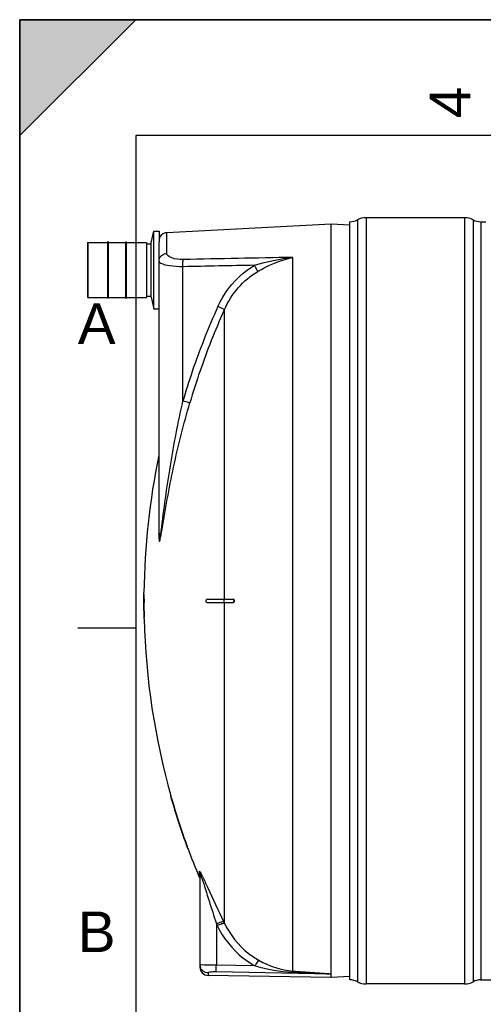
# Model space of a CAD drawing. Header units: millimetres. Extents: x 0 to 297, y 0 to 210.
# Tile 11 of 25: x 0 to 40, y 125 to 210. Entities that reach past the tile are written whole.
import ezdxf

# ---------------------------------------------------------------- set-up
doc = ezdxf.new("R2010")
doc.units = ezdxf.units.MM
doc.header["$LTSCALE"] = 16.335
doc.layers.get('0').update_dxf_attribs({"linetype": 'CONTINUOUS'})
doc.layers.add('08_SURFACES', color=7, linetype='CONTINUOUS')
doc.layers.add('AXES_REF', color=7, linetype='CONTINUOUS')
doc.styles.add('TEXTSTYLE_2', font='arial.ttf')

# ---------------------------------------------------------------- blocks, each defined once
blk = doc.blocks.new('MARGEA4_BL0', base_point=(148.514, 105.014))
at = {"color": 7, "linetype": 'Continuous'}
for p, q in [((297.014, 210.014), (0.014, 210.014)), ((0.014, 0.014), (0.014, 210.014)), ((0.014, 200.014), (10.014, 210.014)), ((10.014, 210.014), (0.014, 210.014)), ((0.014, 210.014), (0.014, 200.014)), ((0.014, 0.014), (0.014, 210.014)), ((0.014, 210.014), (0.014, 0.014)), ((0.014, 200.014), (10.014, 210.014)), ((287.014, 200.014), (10.014, 200.014)), ((10.014, 200.014), (10.014, 10.014)), ((5.014, 157.514), (10.014, 157.514))]:
    blk.add_line(p, q, dxfattribs=at)
blk.add_solid([(0.014, 200.014), (10.014, 210.014), (0.014, 210.014)], dxfattribs=at)
at = {"color": 7, "linetype": 'Continuous', "style": 'TEXTSTYLE_2', "oblique": 0.00002}
blk.add_text('4', height=3.5, rotation=90, dxfattribs=at).set_placement((38.889, 201.514))
for s, p in [('A', (5.014, 182.014)), ('B', (5.014, 129.514))]:
    blk.add_text(s, height=3.5, dxfattribs=at).set_placement(p)

msp = doc.modelspace()

# ---------------------------------------------------------------- linework, layer by layer
at = {"color": 7, "linetype": 'Continuous'}
for p, q in [((0, 0), (0, 210)), ((0, 210), (297, 210)), ((26.873, 192.369), (12.693, 191.625)), ((26.873, 127.62), (26.873, 192.369)), ((28.481, 192.284), (26.873, 192.369)), ((28.486, 127.113), (28.486, 192.567)), ((38.386, 192.92), (29.9, 192.92)), ((39.8, 192.567), (40.224, 192.567)), ((5.857, 190.751), (5.857, 186.055)), ((5.871, 190.765), (7.597, 190.765)), ((7.597, 185.984), (7.597, 190.821)), ((7.653, 190.821), (7.597, 190.821)), ((7.653, 185.984), (7.653, 190.821)), ((7.653, 190.765), (9.152, 190.765)), ((9.152, 185.984), (9.152, 190.821)), ((9.152, 190.821), (9.209, 190.821)), ((9.209, 185.984), (9.209, 190.821)), ((9.209, 190.765), (10.934, 190.765)), ((10.948, 190.751), (10.948, 186.055)), ((10.948, 190.666), (11.344, 190.666)), ((11.344, 186.052), (11.344, 190.753)), ((12.023, 165.682), (12.023, 190.83)), ((5.871, 186.041), (7.597, 186.041)), ((7.653, 185.984), (7.597, 185.984)), ((7.653, 186.041), (9.152, 186.041)), ((9.152, 185.984), (9.209, 185.984)), ((9.209, 186.041), (10.934, 186.041)), ((10.948, 186.14), (11.344, 186.14)), ((15.559, 136.199), (15.559, 128.204)), ((26.872, 127.616), (26.873, 127.62)), ((26.872, 127.311), (26.872, 127.616)), ((26.861, 127.312), (16.254, 127.497)), ((28.481, 127.396), (26.872, 127.311)), ((38.386, 126.76), (29.9, 126.76)), ((39.8, 127.113), (172.743, 127.113))]:
    msp.add_line(p, q, dxfattribs=at)
at = {"color": 9, "linetype": 'Continuous'}
for p, q in [((29.151, 192.733), (29.151, 126.947)), ((29.9, 192.92), (29.9, 126.76)), ((38.386, 192.92), (38.386, 126.76)), ((39.134, 192.733), (39.134, 126.947)), ((39.8, 192.567), (39.8, 127.113)), ((12.693, 189.84), (12.693, 191.625)), ((5.871, 190.765), (5.871, 186.041)), ((10.934, 190.765), (10.934, 186.041)), ((23.583, 127.87), (23.583, 189.493)), ((14.089, 177.087), (14.089, 188.685)), ((17.622, 184.872), (17.673, 184.985)), ((17.623, 184.872), (17.673, 184.985)), ((12.009, 172.414), (12.009, 165.616)), ((15.504, 135.945), (15.504, 136.465)), ((16.973, 131.953), (16.973, 128.372)), ((20.315, 128.312), (16.973, 128.372)), ((16.254, 127.712), (16.254, 127.497)), ((26.861, 127.616), (16.961, 127.795)), ((26.861, 127.616), (26.861, 127.312)), ((26.861, 127.616), (26.872, 127.616))]:
    msp.add_line(p, q, dxfattribs=at)
at = {"color": 7, "linetype": 'Continuous'}
for centre, radius, start, end in [((28.486, 193.981), 1.414, 270, 298.07249), ((29.9, 191.329), 1.591, 90, 118.07249), ((38.386, 191.329), 1.591, 61.92751, 90), ((39.8, 193.981), 1.414, 241.92751, 270), ((12.73, 190.919), 0.707, 93, 180), ((5.871, 190.751), 0.0141, 90, 180), ((10.934, 190.751), 0.0141, 0, 90), ((5.871, 186.055), 0.0141, 180, 270), ((10.934, 186.055), 0.0141, 270, 360), ((16.266, 128.204), 0.707, 180, 269), ((28.486, 125.699), 1.414, 61.92751, 90), ((29.9, 128.351), 1.591, 241.92751, 270), ((38.386, 128.351), 1.591, 270, 298.07249), ((39.8, 125.699), 1.414, 90, 118.07249)]:
    msp.add_arc(centre, radius, start, end, dxfattribs=at)
at = {"color": 9, "linetype": 'Continuous'}
for centre, radius, start, end in [((71.702, 160.395), 59.982, 155.53016, 161.28187), ((71.651, 160.42), 59.304, 155.6497, 161.04369), ((71.664, 160.41), 59.942, 161.2839, 163.84603), ((71.616, 160.434), 59.267, 161.04549, 163.84603), ((9.798, 133.181), 6.622, 27.08206, 27.65185), ((5.93, 131.212), 10.962, 26.10019, 27.04104), ((8.808, 133.466), 7.322, 19.32294, 20.29353), ((41.193, 143.583), 26.867, 205.6487, 206.00257), ((41.557, 143.648), 26.573, 205.64873, 206.00248), ((16.253, 128.414), 0.694, 180.02252, 187.53014), ((16.265, 128.416), 0.707, 187.51647, 194.89106), ((16.26, 128.414), 0.701, 194.88504, 200.32032)]:
    msp.add_arc(centre, radius, start, end, dxfattribs=at)
for points, knots in [([(12.046, 189.341), (12.083, 189.476), (12.258, 189.732), (12.548, 189.833), (12.693, 189.84)], [0, 0, 0, 0, 0.491729, 1, 1, 1, 1]), ([(14.113, 189.308), (13.764, 189.301), (13.279, 189.32), (12.693, 189.661), (12.693, 189.84)], [0, 0, 0, 0, 0.661618, 1, 1, 1, 1]), ([(12.194, 188.974), (12.168, 188.988), (12.094, 189.034), (12.023, 189.114), (12.023, 189.173)], [0, 0, 0, 0, 0.330542, 1, 1, 1, 1]), ([(14.089, 188.685), (13.704, 188.679), (13.066, 188.717), (12.419, 188.848), (12.194, 188.974)], [0, 0, 0, 0, 0.598533, 1, 1, 1, 1]), ([(14.089, 188.685), (14.088, 188.751), (14.088, 188.958), (14.087, 189.168), (14.113, 189.308)], [0, 0, 0, 0, 0.315006, 1, 1, 1, 1]), ([(17.107, 185.241), (17.605, 186.335), (18.6, 187.69), (19.922, 188.61), (20.271, 188.812)], [0, 0, 0, 0, 0.748751, 1, 1, 1, 1]), ([(20.55, 188.283), (20.537, 188.313), (20.451, 188.493), (20.354, 188.667), (20.271, 188.812)], [0, 0, 0, 0, 0.163359, 1, 1, 1, 1]), ([(20.55, 188.283), (20.79, 188.423), (21.748, 188.945), (22.787, 189.33), (23.583, 189.493)], [0, 0, 0, 0, 0.255387, 1, 1, 1, 1]), ([(17.673, 184.985), (17.649, 184.996), (17.46, 185.081), (17.271, 185.166), (17.107, 185.241)], [0, 0, 0, 0, 0.130533, 1, 1, 1, 1]), ([(12.213, 165.876), (12.454, 167.748), (12.943, 171.508), (13.679, 175.229), (14.089, 177.087)], [0, 0, 0, 0, 0.49799, 1, 1, 1, 1]), ([(12.261, 165.855), (12.571, 167.704), (13.21, 171.432), (14.16, 175.095), (14.689, 176.923)], [0, 0, 0, 0, 0.496269, 1, 1, 1, 1]), ([(14.689, 176.923), (14.663, 176.929), (14.462, 176.981), (14.262, 177.037), (14.089, 177.087)], [0, 0, 0, 0, 0.130961, 1, 1, 1, 1]), ([(12.009, 165.616), (12.009, 165.543), (12.01, 165.399), (12.015, 165.228), (12.027, 165.097), (12.033, 165.038), (12.055, 164.966), (12.1, 165.023), (12.11, 165.085), (12.147, 165.216), (12.194, 165.472), (12.235, 165.7), (12.261, 165.855)], [0, 0, 0, 0, 0.143019, 0.277568, 0.337923, 0.387866, 0.415222, 0.438375, 0.489142, 0.552697, 0.695004, 1, 1, 1, 1]), ([(12.023, 165.682), (12.023, 165.545), (12.024, 165.382), (12.035, 165.175), (12.042, 165.114), (12.05, 165.023), (12.102, 165.076), (12.1, 165.144), (12.133, 165.273), (12.154, 165.445), (12.185, 165.659), (12.204, 165.803), (12.213, 165.876)], [0, 0, 0, 0, 0.273383, 0.336371, 0.393638, 0.429637, 0.449053, 0.505495, 0.570186, 0.709518, 0.853694, 1, 1, 1, 1]), ([(12.009, 165.616), (12.013, 165.627), (12.021, 165.648), (12.023, 165.671), (12.023, 165.682)], [0, 0, 0, 0, 0.509169, 1, 1, 1, 1]), ([(15.504, 136.465), (15.504, 136.473), (15.528, 136.515), (15.597, 136.355), (15.634, 136.311), (15.663, 136.254)], [0, 0, 0, 0, 0.078462, 0.36366, 1, 1, 1, 1]), ([(15.559, 136.199), (15.559, 136.21), (15.563, 136.25), (15.61, 136.18), (15.631, 136.118), (15.662, 136.045), (15.676, 136.006)], [0, 0, 0, 0, 0.120684, 0.248541, 0.568964, 1, 1, 1, 1]), ([(15.774, 136.035), (15.924, 135.729), (16.526, 134.429), (17.128, 133.13), (17.602, 132.146)], [0, 0, 0, 0, 0.237846, 1, 1, 1, 1]), ([(15.718, 135.889), (15.945, 135.243), (16.342, 133.924), (16.762, 132.613), (16.973, 131.953)], [0, 0, 0, 0, 0.497255, 1, 1, 1, 1]), ([(16.973, 131.953), (17.106, 132.016), (17.291, 132.095), (17.499, 132.147), (17.58, 132.159), (17.602, 132.146)], [0, 0, 0, 0, 0.66383, 0.884719, 1, 1, 1, 1]), ([(17.045, 131.804), (17.178, 131.866), (17.363, 131.947), (17.57, 131.999), (17.651, 132.011), (17.673, 131.998)], [0, 0, 0, 0, 0.663986, 0.884834, 1, 1, 1, 1]), ([(17.045, 131.804), (17.57, 130.721), (18.616, 129.401), (19.96, 128.509), (20.315, 128.312)], [0, 0, 0, 0, 0.747705, 1, 1, 1, 1]), ([(17.673, 131.998), (18.149, 131.01), (19.098, 129.801), (20.322, 128.985), (20.646, 128.804)], [0, 0, 0, 0, 0.747362, 1, 1, 1, 1]), ([(15.607, 128.405), (15.595, 128.406), (15.583, 128.409), (15.559, 128.41), (15.559, 128.414)], [0, 0, 0, 0, 0.735466, 1, 1, 1, 1]), ([(15.699, 128.398), (15.681, 128.399), (15.651, 128.401), (15.62, 128.403), (15.607, 128.405)], [0, 0, 0, 0, 0.563254, 1, 1, 1, 1]), ([(16.973, 128.372), (16.842, 128.374), (16.417, 128.379), (15.992, 128.382), (15.699, 128.398)], [0, 0, 0, 0, 0.308427, 1, 1, 1, 1]), ([(16.961, 127.795), (16.962, 127.816), (16.966, 128.009), (16.97, 128.201), (16.973, 128.372)], [0, 0, 0, 0, 0.111817, 1, 1, 1, 1]), ([(20.315, 128.312), (20.38, 128.425), (20.489, 128.585), (20.589, 128.767), (20.646, 128.804)], [0, 0, 0, 0, 0.658848, 1, 1, 1, 1]), ([(16.254, 127.712), (16.115, 127.714), (15.832, 127.805), (15.651, 128.041), (15.603, 128.171)], [0, 0, 0, 0, 0.500945, 1, 1, 1, 1]), ([(16.961, 127.795), (16.868, 127.797), (16.702, 127.795), (16.47, 127.779), (16.347, 127.756), (16.254, 127.732), (16.254, 127.712)], [0, 0, 0, 0, 0.38695, 0.707041, 0.916201, 1, 1, 1, 1]), ([(23.556, 127.774), (23.56, 127.795), (23.547, 127.812), (23.58, 127.851), (23.581, 127.846)], [0, 0, 0, 0, 0.817453, 1, 1, 1, 1]), ([(23.556, 127.774), (23.833, 127.763), (24.387, 127.739), (25.079, 127.709), (25.632, 127.685), (25.977, 127.668), (26.255, 127.655), (26.456, 127.642), (26.647, 127.641), (26.751, 127.614), (26.862, 127.641), (26.861, 127.616)], [0, 0, 0, 0, 0.251348, 0.502579, 0.628112, 0.75353, 0.81617, 0.878686, 0.939828, 0.977523, 1, 1, 1, 1]), ([(23.583, 127.87), (24.139, 127.834), (24.971, 127.776), (25.942, 127.712), (26.481, 127.66), (26.749, 127.651), (26.873, 127.62)], [0, 0, 0, 0, 0.506658, 0.758708, 0.883462, 1, 1, 1, 1])]:
    msp.add_open_spline(points, degree=3, knots=knots, dxfattribs=at)
for points in [[(12.023, 189.173), (12.023, 189.23), (12.031, 189.286), (12.046, 189.341)], [(20.271, 188.812), (18.21, 188.771), (16.15, 188.729), (14.089, 188.685)], [(23.583, 189.493), (20.426, 189.434), (17.27, 189.372), (14.113, 189.308)], [(20.271, 188.812), (21.351, 189.134), (22.462, 189.372), (23.583, 189.493)], [(17.673, 184.985), (18.268, 186.317), (19.291, 187.546), (20.55, 188.283)], [(15.559, 136.199), (15.559, 136.285), (15.55, 136.388), (15.487, 136.447)], [(20.646, 128.804), (21.543, 128.303), (22.558, 127.939), (23.583, 127.87)], [(20.315, 128.312), (21.368, 128.011), (22.462, 127.82), (23.556, 127.774)]]:
    msp.add_open_spline(points, degree=3, dxfattribs=at)
at = {"layer": '08_SURFACES', "color": 9, "linetype": 'Continuous'}
for p, q in [((17.673, 159.981), (17.673, 184.985)), ((10.725, 160.406), (10.697, 160.406)), ((17.648, 159.699), (17.648, 159.981)), ((17.673, 131.998), (17.673, 159.699)), ((10.738, 158.426), (10.71, 158.426)), ((13.057, 142.869), (13.087, 142.869)), ((14.429, 138.626), (14.459, 138.626))]:
    msp.add_line(p, q, dxfattribs=at)
at = {"layer": '08_SURFACES', "color": 7, "linetype": 'Continuous'}
for p, q in [((10.694, 159.981), (10.759, 159.981)), ((10.698, 160.547), (10.697, 160.406)), ((10.726, 160.547), (10.698, 160.547)), ((10.725, 160.406), (10.726, 160.547)), ((16.15, 159.981), (18.422, 159.981)), ((10.759, 159.699), (10.694, 159.699)), ((16.15, 159.699), (18.422, 159.699)), ((10.71, 158.426), (10.713, 158.284)), ((10.742, 158.284), (10.713, 158.284)), ((10.742, 158.284), (10.738, 158.426)), ((13.017, 143.01), (13.02, 143)), ((13.047, 143.01), (13.017, 143.01)), ((13.017, 143.009), (13.043, 142.918)), ((13.02, 143), (13.022, 142.992)), ((13.043, 142.918), (13.057, 142.869)), ((13.047, 143.009), (13.047, 143.01)), ((13.087, 142.869), (13.047, 143.01)), ((13.05, 142.999), (13.048, 143.005)), ((14.429, 138.626), (14.48, 138.485)), ((14.466, 138.607), (14.459, 138.626)), ((14.466, 138.607), (14.459, 138.626)), ((14.51, 138.484), (14.466, 138.607)), ((14.51, 138.484), (14.48, 138.484)), ((14.5, 138.513), (14.496, 138.525)), ((14.507, 138.495), (14.5, 138.513)), ((14.51, 138.484), (14.51, 138.485))]:
    msp.add_line(p, q, dxfattribs=at)
for points in [[(13.026, 142.978), (13.031, 142.961), (13.037, 142.94), (13.043, 142.918)], [(13.043, 142.918), (13.05, 142.894), (13.057, 142.869)], [(13.087, 142.869), (13.081, 142.887), (13.076, 142.905), (13.071, 142.923)], [(14.429, 138.626), (14.439, 138.6), (14.447, 138.576), (14.455, 138.553), (14.462, 138.533), (14.469, 138.516)], [(14.479, 138.571), (14.473, 138.589), (14.466, 138.607)], [(14.491, 138.539), (14.485, 138.554), (14.479, 138.571)], [(14.474, 138.502), (14.477, 138.492), (14.48, 138.486), (14.48, 138.484)]]:
    msp.add_lwpolyline(points, dxfattribs=at)
for radius, start, end in [(62.087, 168.31597, 179.34741), (62.115, 179.47817, 179.86954), (62.115, 179.78257, 180.13058), (62.087, 179.47793, 179.86949), (62.115, 180.13046, 181.30466), (62.087, 180.13051, 181.30526), (62.087, 181.43581, 195.72798), (62.115, 195.85625, 199.97017), (62.087, 195.86366, 199.97966), (62.087, 200.11854, 202.63535)]:
    msp.add_arc((72.809, 159.84), radius, start, end, dxfattribs=at)
for points, knots in [([(10.73, 159.981), (10.744, 159.981), (10.721, 159.905), (10.745, 159.84), (10.721, 159.775), (10.744, 159.699), (10.73, 159.699)], [0, 0, 0, 0, 0.147716, 0.500046, 0.852363, 1, 1, 1, 1]), ([(10.763, 159.788), (10.764, 159.831), (10.745, 159.874), (10.78, 159.981), (10.759, 159.981)], [0, 0, 0, 0, 0.66385, 1, 1, 1, 1]), ([(16.15, 159.699), (16.131, 159.699), (16.079, 159.773), (16.078, 159.865), (16.116, 159.981), (16.15, 159.981)], [0, 0, 0, 0, 0.183117, 0.680057, 1, 1, 1, 1]), ([(18.386, 159.981), (18.446, 159.981), (18.552, 159.842), (18.447, 159.699), (18.386, 159.699)], [0, 0, 0, 0, 0.495075, 1, 1, 1, 1]), ([(18.483, 159.719), (18.529, 159.755), (18.568, 159.885), (18.47, 159.981), (18.422, 159.981)], [0, 0, 0, 0, 0.550982, 1, 1, 1, 1]), ([(10.759, 159.699), (10.767, 159.699), (10.754, 159.747), (10.763, 159.767), (10.763, 159.788)], [0, 0, 0, 0, 0.277406, 1, 1, 1, 1]), ([(18.422, 159.699), (18.432, 159.699), (18.454, 159.702), (18.474, 159.713), (18.483, 159.719)], [0, 0, 0, 0, 0.480159, 1, 1, 1, 1])]:
    msp.add_open_spline(points, degree=3, knots=knots, dxfattribs=at)
at = {"layer": 'AXES_REF', "color": 7, "linetype": 'Continuous'}
for p, q in [((11.344, 190.753), (11.564, 191.745)), ((11.564, 185.061), (11.564, 191.745)), ((11.564, 191.745), (12.023, 191.745)), ((12.023, 191.745), (12.023, 190.83)), ((11.344, 186.052), (11.564, 185.061)), ((11.564, 185.061), (12.023, 185.061))]:
    msp.add_line(p, q, dxfattribs=at)

# ---------------------------------------------------------------- block references
at = {"color": 7, "linetype": 'Continuous'}
msp.add_blockref('MARGEA4_BL0', (148.514, 105.014), dxfattribs=at)

doc.saveas('drawing.dxf')
